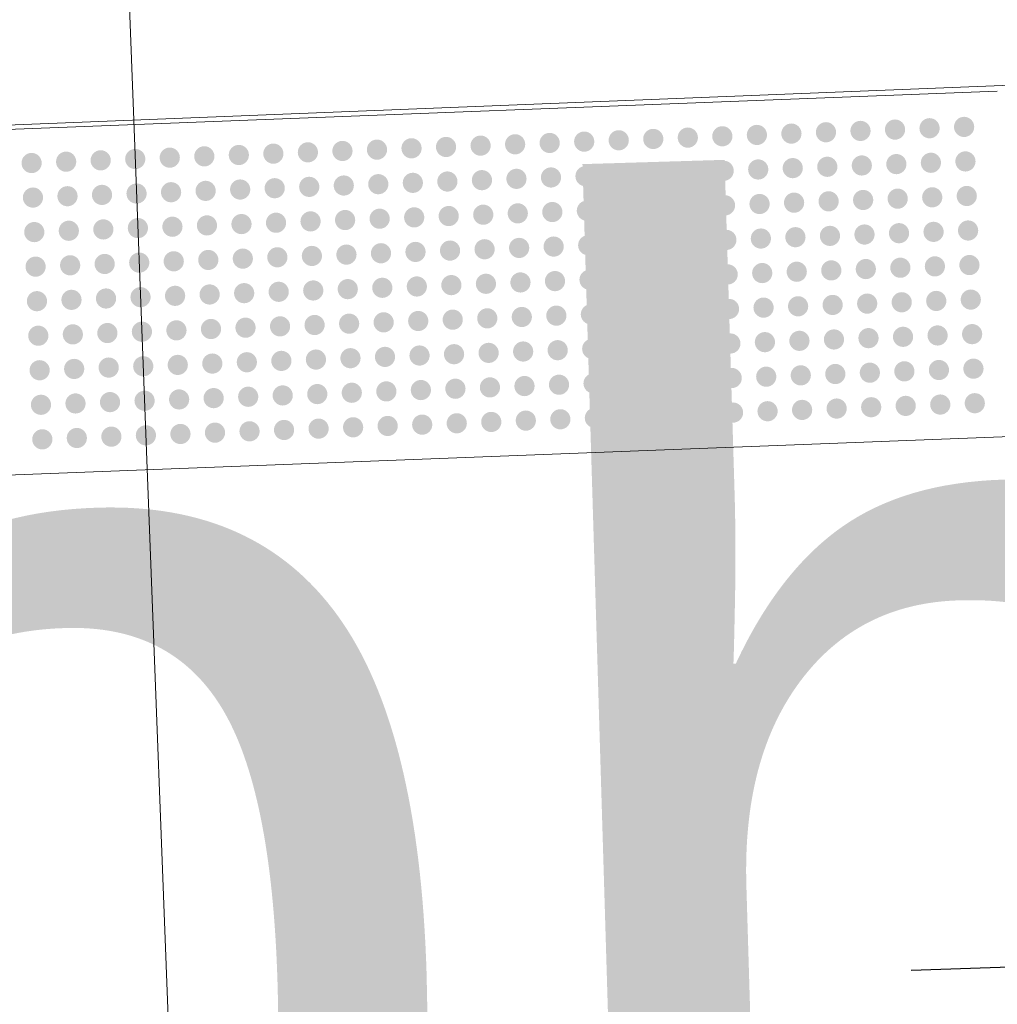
# Model space of a CAD drawing. Header units: feet. Extents: x 2433273 to 2447442, y 555003 to 575201.
# Tile 195 of 226: x 2435768.02 to 2435773.68, y 570391.86 to 570397.55. Entities that reach past the tile are written whole.
import ezdxf

# ---------------------------------------------------------------- set-up
doc = ezdxf.new("R2010")
doc.units = ezdxf.units.FT
doc.header["$LTSCALE"] = 50
doc.header["$MEASUREMENT"] = 0
for name, pattern in [('cl50', [100, 7.5, -7.5, 70, -7.5, 7.5]), ('DGN Style 3', [677.930942, 484.236387, -193.694555]), ('rowex', [4.85, 0.8, -0.375, -0.375, 0.8, -0.3, 0.8, -0.3, 0.8, -0.3])]:
    doc.linetypes.add(name, pattern=pattern)
for name, color, linetype, lineweight in [('GE_P_CL_50', 7, 'cl50', 13), ('PV_P_Bikeway', 193, 'Continuous', 13), ('PV_P_Curb_Ramp', 120, 'Continuous', 13), ('PV_X_EOP', 7, 'DGN Style 3', 0), ('RW_X_Fee_RW', 6, 'rowex', 30), ('SV_X_Text', 7, 'Continuous', 0)]:
    doc.layers.add(name, color=color, linetype=linetype, lineweight=lineweight)
doc.layers.add('GK_Visualization', color=30, linetype='Continuous', lineweight=13, plot=False)
doc.styles.add('Slanted-Normal LS 0.50', font='font31.shx', dxfattribs={"height": 0.14})

msp = doc.modelspace()

# ---------------------------------------------------------------- hatches: boundary and pattern name
at = {"layer": 'PV_P_Curb_Ramp'}
h = msp.add_hatch(color=256, dxfattribs=at)
edge = h.paths.add_edge_path()
edge.add_arc((2435773.2841, 570396.9254), 0.0585, 0, 360)
h = msp.add_hatch(color=256, dxfattribs=at)
edge = h.paths.add_edge_path()
edge.add_arc((2435773.484, 570396.9331), 0.0585, 0, 360)
h = msp.add_hatch(color=256, dxfattribs=at)
edge = h.paths.add_edge_path()
edge.add_arc((2435771.8852, 570396.8712), 0.0585, 0, 360)
h = msp.add_hatch(color=256, dxfattribs=at)
edge = h.paths.add_edge_path()
edge.add_arc((2435772.085, 570396.8789), 0.0585, 0, 360)
h = msp.add_hatch(color=256, dxfattribs=at)
edge = h.paths.add_edge_path()
edge.add_arc((2435772.2849, 570396.8867), 0.0585, 0, 360)
h = msp.add_hatch(color=256, dxfattribs=at)
edge = h.paths.add_edge_path()
edge.add_arc((2435772.4847, 570396.8944), 0.0585, 0, 360)
h = msp.add_hatch(color=256, dxfattribs=at)
edge = h.paths.add_edge_path()
edge.add_arc((2435772.6846, 570396.9022), 0.0585, 0, 360)
h = msp.add_hatch(color=256, dxfattribs=at)
edge = h.paths.add_edge_path()
edge.add_arc((2435772.8844, 570396.9099), 0.0585, 0, 360)
h = msp.add_hatch(color=256, dxfattribs=at)
edge = h.paths.add_edge_path()
edge.add_arc((2435773.0843, 570396.9176), 0.0585, 0, 360)
h = msp.add_hatch(color=256, dxfattribs=at)
edge = h.paths.add_edge_path()
edge.add_arc((2435770.4862, 570396.817), 0.0585, 0, 360)
h = msp.add_hatch(color=256, dxfattribs=at)
edge = h.paths.add_edge_path()
edge.add_arc((2435770.6861, 570396.8247), 0.0585, 0, 360)
h = msp.add_hatch(color=256, dxfattribs=at)
edge = h.paths.add_edge_path()
edge.add_arc((2435770.8859, 570396.8325), 0.0585, 0, 360)
h = msp.add_hatch(color=256, dxfattribs=at)
edge = h.paths.add_edge_path()
edge.add_arc((2435771.0858, 570396.8402), 0.0585, 0, 360)
h = msp.add_hatch(color=256, dxfattribs=at)
edge = h.paths.add_edge_path()
edge.add_arc((2435771.2856, 570396.848), 0.0585, 0, 360)
h = msp.add_hatch(color=256, dxfattribs=at)
edge = h.paths.add_edge_path()
edge.add_arc((2435771.4855, 570396.8557), 0.0585, 0, 360)
h = msp.add_hatch(color=256, dxfattribs=at)
edge = h.paths.add_edge_path()
edge.add_arc((2435771.6853, 570396.8634), 0.0585, 0, 360)
h = msp.add_hatch(color=256, dxfattribs=at)
edge = h.paths.add_edge_path()
edge.add_arc((2435768.8874, 570396.7551), 0.0585, 0, 360)
h = msp.add_hatch(color=256, dxfattribs=at)
edge = h.paths.add_edge_path()
edge.add_arc((2435769.0873, 570396.7628), 0.0585, 0, 360)
h = msp.add_hatch(color=256, dxfattribs=at)
edge = h.paths.add_edge_path()
edge.add_arc((2435769.2871, 570396.7705), 0.0585, 0, 360)
h = msp.add_hatch(color=256, dxfattribs=at)
edge = h.paths.add_edge_path()
edge.add_arc((2435769.487, 570396.7783), 0.0585, 0, 360)
h = msp.add_hatch(color=256, dxfattribs=at)
edge = h.paths.add_edge_path()
edge.add_arc((2435769.6868, 570396.786), 0.0585, 0, 360)
h = msp.add_hatch(color=256, dxfattribs=at)
edge = h.paths.add_edge_path()
edge.add_arc((2435769.8867, 570396.7938), 0.0585, 0, 360)
h = msp.add_hatch(color=256, dxfattribs=at)
edge = h.paths.add_edge_path()
edge.add_arc((2435770.0865, 570396.8015), 0.0585, 0, 360)
h = msp.add_hatch(color=256, dxfattribs=at)
edge = h.paths.add_edge_path()
edge.add_arc((2435770.2864, 570396.8093), 0.0585, 0, 360)
h = msp.add_hatch(color=256, dxfattribs=at)
edge = h.paths.add_edge_path()
edge.add_arc((2435768.088, 570396.7241), 0.0585, 0, 360)
h = msp.add_hatch(color=256, dxfattribs=at)
edge = h.paths.add_edge_path()
edge.add_arc((2435768.2879, 570396.7318), 0.0585, 0, 360)
h = msp.add_hatch(color=256, dxfattribs=at)
edge = h.paths.add_edge_path()
edge.add_arc((2435768.4877, 570396.7396), 0.0585, 0, 360)
h = msp.add_hatch(color=256, dxfattribs=at)
edge = h.paths.add_edge_path()
edge.add_arc((2435768.6876, 570396.7473), 0.0585, 0, 360)
h = msp.add_hatch(color=256, dxfattribs=at)
edge = h.paths.add_edge_path()
edge.add_arc((2435772.6923, 570396.7023), 0.0585, 0, 360)
h = msp.add_hatch(color=256, dxfattribs=at)
edge = h.paths.add_edge_path()
edge.add_arc((2435772.8921, 570396.71), 0.0585, 0, 360)
h = msp.add_hatch(color=256, dxfattribs=at)
edge = h.paths.add_edge_path()
edge.add_arc((2435773.092, 570396.7178), 0.0585, 0, 360)
h = msp.add_hatch(color=256, dxfattribs=at)
edge = h.paths.add_edge_path()
edge.add_arc((2435773.2918, 570396.7255), 0.0585, 0, 360)
h = msp.add_hatch(color=256, dxfattribs=at)
edge = h.paths.add_edge_path()
edge.add_arc((2435773.4917, 570396.7333), 0.0585, 0, 360)
h = msp.add_hatch(color=256, dxfattribs=at)
edge = h.paths.add_edge_path()
edge.add_arc((2435771.0935, 570396.6404), 0.0585, 0, 360)
h = msp.add_hatch(color=256, dxfattribs=at)
edge = h.paths.add_edge_path()
edge.add_arc((2435771.2933, 570396.6481), 0.0585, 0, 360)
h = msp.add_hatch(color=256, dxfattribs=at)
edge = h.paths.add_edge_path()
edge.add_arc((2435771.4932, 570396.6559), 0.0585, 0, 360)
h = msp.add_hatch(color=256, dxfattribs=at)
edge = h.paths.add_edge_path()
edge.add_arc((2435771.693, 570396.6636), 0.0585, 0, 360)
h = msp.add_hatch(color=256, dxfattribs=at)
edge = h.paths.add_edge_path()
edge.add_arc((2435771.8929, 570396.6713), 0.0585, 0, 360)
h = msp.add_hatch(color=256, dxfattribs=at)
edge = h.paths.add_edge_path()
edge.add_arc((2435772.0927, 570396.6791), 0.0585, 0, 360)
h = msp.add_hatch(color=256, dxfattribs=at)
edge = h.paths.add_edge_path()
edge.add_arc((2435772.2926, 570396.6868), 0.0585, 0, 360)
h = msp.add_hatch(color=256, dxfattribs=at)
edge = h.paths.add_edge_path()
edge.add_arc((2435772.4924, 570396.6946), 0.0585, 0, 360)
h = msp.add_hatch(color=256, dxfattribs=at)
edge = h.paths.add_edge_path()
edge.add_arc((2435769.6945, 570396.5862), 0.0585, 0, 360)
h = msp.add_hatch(color=256, dxfattribs=at)
edge = h.paths.add_edge_path()
edge.add_arc((2435769.8944, 570396.5939), 0.0585, 0, 360)
h = msp.add_hatch(color=256, dxfattribs=at)
edge = h.paths.add_edge_path()
edge.add_arc((2435770.0942, 570396.6017), 0.0585, 0, 360)
h = msp.add_hatch(color=256, dxfattribs=at)
edge = h.paths.add_edge_path()
edge.add_arc((2435770.2941, 570396.6094), 0.0585, 0, 360)
h = msp.add_hatch(color=256, dxfattribs=at)
edge = h.paths.add_edge_path()
edge.add_arc((2435770.4939, 570396.6171), 0.0585, 0, 360)
h = msp.add_hatch(color=256, dxfattribs=at)
edge = h.paths.add_edge_path()
edge.add_arc((2435770.6938, 570396.6249), 0.0585, 0, 360)
h = msp.add_hatch(color=256, dxfattribs=at)
edge = h.paths.add_edge_path()
edge.add_arc((2435770.8936, 570396.6326), 0.0585, 0, 360)
h = msp.add_hatch(color=256, dxfattribs=at)
edge = h.paths.add_edge_path()
edge.add_arc((2435768.2956, 570396.532), 0.0585, 0, 360)
h = msp.add_hatch(color=256, dxfattribs=at)
edge = h.paths.add_edge_path()
edge.add_arc((2435768.4954, 570396.5397), 0.0585, 0, 360)
h = msp.add_hatch(color=256, dxfattribs=at)
edge = h.paths.add_edge_path()
edge.add_arc((2435768.6953, 570396.5475), 0.0585, 0, 360)
h = msp.add_hatch(color=256, dxfattribs=at)
edge = h.paths.add_edge_path()
edge.add_arc((2435768.8951, 570396.5552), 0.0585, 0, 360)
h = msp.add_hatch(color=256, dxfattribs=at)
edge = h.paths.add_edge_path()
edge.add_arc((2435769.095, 570396.563), 0.0585, 0, 360)
h = msp.add_hatch(color=256, dxfattribs=at)
edge = h.paths.add_edge_path()
edge.add_arc((2435769.2948, 570396.5707), 0.0585, 0, 360)
h = msp.add_hatch(color=256, dxfattribs=at)
edge = h.paths.add_edge_path()
edge.add_arc((2435769.4947, 570396.5784), 0.0585, 0, 360)
h = msp.add_hatch(color=256, dxfattribs=at)
edge = h.paths.add_edge_path()
edge.add_arc((2435773.4994, 570396.5334), 0.0585, 0, 360)
h = msp.add_hatch(color=256, dxfattribs=at)
edge = h.paths.add_edge_path()
edge.add_arc((2435768.0957, 570396.5242), 0.0585, 0, 360)
h = msp.add_hatch(color=256, dxfattribs=at)
edge = h.paths.add_edge_path()
edge.add_arc((2435771.9006, 570396.4715), 0.0585, 0, 360)
h = msp.add_hatch(color=256, dxfattribs=at)
edge = h.paths.add_edge_path()
edge.add_arc((2435772.1004, 570396.4792), 0.0585, 0, 360)
h = msp.add_hatch(color=256, dxfattribs=at)
edge = h.paths.add_edge_path()
edge.add_arc((2435772.3003, 570396.487), 0.0585, 0, 360)
h = msp.add_hatch(color=256, dxfattribs=at)
edge = h.paths.add_edge_path()
edge.add_arc((2435772.5001, 570396.4947), 0.0585, 0, 360)
h = msp.add_hatch(color=256, dxfattribs=at)
edge = h.paths.add_edge_path()
edge.add_arc((2435772.7, 570396.5025), 0.0585, 0, 360)
h = msp.add_hatch(color=256, dxfattribs=at)
edge = h.paths.add_edge_path()
edge.add_arc((2435772.8998, 570396.5102), 0.0585, 0, 360)
h = msp.add_hatch(color=256, dxfattribs=at)
edge = h.paths.add_edge_path()
edge.add_arc((2435773.0997, 570396.5179), 0.0585, 0, 360)
h = msp.add_hatch(color=256, dxfattribs=at)
edge = h.paths.add_edge_path()
edge.add_arc((2435773.2995, 570396.5257), 0.0585, 0, 360)
h = msp.add_hatch(color=256, dxfattribs=at)
edge = h.paths.add_edge_path()
edge.add_arc((2435770.5016, 570396.4173), 0.0585, 0, 360)
h = msp.add_hatch(color=256, dxfattribs=at)
edge = h.paths.add_edge_path()
edge.add_arc((2435770.7015, 570396.425), 0.0585, 0, 360)
h = msp.add_hatch(color=256, dxfattribs=at)
edge = h.paths.add_edge_path()
edge.add_arc((2435770.9013, 570396.4328), 0.0585, 0, 360)
h = msp.add_hatch(color=256, dxfattribs=at)
edge = h.paths.add_edge_path()
edge.add_arc((2435771.1012, 570396.4405), 0.0585, 0, 360)
h = msp.add_hatch(color=256, dxfattribs=at)
edge = h.paths.add_edge_path()
edge.add_arc((2435771.301, 570396.4483), 0.0585, 0, 360)
h = msp.add_hatch(color=256, dxfattribs=at)
edge = h.paths.add_edge_path()
edge.add_arc((2435771.5009, 570396.456), 0.0585, 0, 360)
h = msp.add_hatch(color=256, dxfattribs=at)
edge = h.paths.add_edge_path()
edge.add_arc((2435771.7007, 570396.4637), 0.0585, 0, 360)
h = msp.add_hatch(color=256, dxfattribs=at)
edge = h.paths.add_edge_path()
edge.add_arc((2435768.9028, 570396.3554), 0.0585, 0, 360)
h = msp.add_hatch(color=256, dxfattribs=at)
edge = h.paths.add_edge_path()
edge.add_arc((2435769.1027, 570396.3631), 0.0585, 0, 360)
h = msp.add_hatch(color=256, dxfattribs=at)
edge = h.paths.add_edge_path()
edge.add_arc((2435769.3025, 570396.3708), 0.0585, 0, 360)
h = msp.add_hatch(color=256, dxfattribs=at)
edge = h.paths.add_edge_path()
edge.add_arc((2435769.5024, 570396.3786), 0.0585, 0, 360)
h = msp.add_hatch(color=256, dxfattribs=at)
edge = h.paths.add_edge_path()
edge.add_arc((2435769.7022, 570396.3863), 0.0585, 0, 360)
h = msp.add_hatch(color=256, dxfattribs=at)
edge = h.paths.add_edge_path()
edge.add_arc((2435769.9021, 570396.3941), 0.0585, 0, 360)
h = msp.add_hatch(color=256, dxfattribs=at)
edge = h.paths.add_edge_path()
edge.add_arc((2435770.1019, 570396.4018), 0.0585, 0, 360)
h = msp.add_hatch(color=256, dxfattribs=at)
edge = h.paths.add_edge_path()
edge.add_arc((2435770.3018, 570396.4096), 0.0585, 0, 360)
h = msp.add_hatch(color=256, dxfattribs=at)
edge = h.paths.add_edge_path()
edge.add_arc((2435768.1034, 570396.3244), 0.0585, 0, 360)
h = msp.add_hatch(color=256, dxfattribs=at)
edge = h.paths.add_edge_path()
edge.add_arc((2435768.3033, 570396.3321), 0.0585, 0, 360)
h = msp.add_hatch(color=256, dxfattribs=at)
edge = h.paths.add_edge_path()
edge.add_arc((2435768.5031, 570396.3399), 0.0585, 0, 360)
h = msp.add_hatch(color=256, dxfattribs=at)
edge = h.paths.add_edge_path()
edge.add_arc((2435768.703, 570396.3476), 0.0585, 0, 360)
h = msp.add_hatch(color=256, dxfattribs=at)
edge = h.paths.add_edge_path()
edge.add_arc((2435772.7077, 570396.3026), 0.0585, 0, 360)
h = msp.add_hatch(color=256, dxfattribs=at)
edge = h.paths.add_edge_path()
edge.add_arc((2435772.9076, 570396.3103), 0.0585, 0, 360)
h = msp.add_hatch(color=256, dxfattribs=at)
edge = h.paths.add_edge_path()
edge.add_arc((2435773.1074, 570396.3181), 0.0585, 0, 360)
h = msp.add_hatch(color=256, dxfattribs=at)
edge = h.paths.add_edge_path()
edge.add_arc((2435773.3073, 570396.3258), 0.0585, 0, 360)
h = msp.add_hatch(color=256, dxfattribs=at)
edge = h.paths.add_edge_path()
edge.add_arc((2435773.5071, 570396.3336), 0.0585, 0, 360)
h = msp.add_hatch(color=256, dxfattribs=at)
edge = h.paths.add_edge_path()
edge.add_arc((2435771.3088, 570396.2484), 0.0585, 0, 360)
h = msp.add_hatch(color=256, dxfattribs=at)
edge = h.paths.add_edge_path()
edge.add_arc((2435771.5086, 570396.2562), 0.0585, 0, 360)
h = msp.add_hatch(color=256, dxfattribs=at)
edge = h.paths.add_edge_path()
edge.add_arc((2435771.7085, 570396.2639), 0.0585, 0, 360)
h = msp.add_hatch(color=256, dxfattribs=at)
edge = h.paths.add_edge_path()
edge.add_arc((2435771.9083, 570396.2716), 0.0585, 0, 360)
h = msp.add_hatch(color=256, dxfattribs=at)
edge = h.paths.add_edge_path()
edge.add_arc((2435772.1082, 570396.2794), 0.0585, 0, 360)
h = msp.add_hatch(color=256, dxfattribs=at)
edge = h.paths.add_edge_path()
edge.add_arc((2435772.308, 570396.2871), 0.0585, 0, 360)
h = msp.add_hatch(color=256, dxfattribs=at)
edge = h.paths.add_edge_path()
edge.add_arc((2435772.5079, 570396.2949), 0.0585, 0, 360)
h = msp.add_hatch(color=256, dxfattribs=at)
edge = h.paths.add_edge_path()
edge.add_arc((2435769.7099, 570396.1865), 0.0585, 0, 360)
h = msp.add_hatch(color=256, dxfattribs=at)
edge = h.paths.add_edge_path()
edge.add_arc((2435769.9098, 570396.1942), 0.0585, 0, 360)
h = msp.add_hatch(color=256, dxfattribs=at)
edge = h.paths.add_edge_path()
edge.add_arc((2435770.1097, 570396.202), 0.0585, 0, 360)
h = msp.add_hatch(color=256, dxfattribs=at)
edge = h.paths.add_edge_path()
edge.add_arc((2435770.3095, 570396.2097), 0.0585, 0, 360)
h = msp.add_hatch(color=256, dxfattribs=at)
edge = h.paths.add_edge_path()
edge.add_arc((2435770.5094, 570396.2174), 0.0585, 0, 360)
h = msp.add_hatch(color=256, dxfattribs=at)
edge = h.paths.add_edge_path()
edge.add_arc((2435770.7092, 570396.2252), 0.0585, 0, 360)
h = msp.add_hatch(color=256, dxfattribs=at)
edge = h.paths.add_edge_path()
edge.add_arc((2435770.9091, 570396.2329), 0.0585, 0, 360)
h = msp.add_hatch(color=256, dxfattribs=at)
edge = h.paths.add_edge_path()
edge.add_arc((2435771.1089, 570396.2407), 0.0585, 0, 360)
h = msp.add_hatch(color=256, dxfattribs=at)
edge = h.paths.add_edge_path()
edge.add_arc((2435768.311, 570396.1323), 0.0585, 0, 360)
h = msp.add_hatch(color=256, dxfattribs=at)
edge = h.paths.add_edge_path()
edge.add_arc((2435768.5108, 570396.14), 0.0585, 0, 360)
h = msp.add_hatch(color=256, dxfattribs=at)
edge = h.paths.add_edge_path()
edge.add_arc((2435768.7107, 570396.1478), 0.0585, 0, 360)
h = msp.add_hatch(color=256, dxfattribs=at)
edge = h.paths.add_edge_path()
edge.add_arc((2435768.9105, 570396.1555), 0.0585, 0, 360)
h = msp.add_hatch(color=256, dxfattribs=at)
edge = h.paths.add_edge_path()
edge.add_arc((2435769.1104, 570396.1632), 0.0585, 0, 360)
h = msp.add_hatch(color=256, dxfattribs=at)
edge = h.paths.add_edge_path()
edge.add_arc((2435769.3102, 570396.171), 0.0585, 0, 360)
h = msp.add_hatch(color=256, dxfattribs=at)
edge = h.paths.add_edge_path()
edge.add_arc((2435769.5101, 570396.1787), 0.0585, 0, 360)
h = msp.add_hatch(color=256, dxfattribs=at)
edge = h.paths.add_edge_path()
edge.add_arc((2435773.5148, 570396.1337), 0.0585, 0, 360)
h = msp.add_hatch(color=256, dxfattribs=at)
edge = h.paths.add_edge_path()
edge.add_arc((2435768.1111, 570396.1245), 0.0585, 0, 360)
h = msp.add_hatch(color=256, dxfattribs=at)
edge = h.paths.add_edge_path()
edge.add_arc((2435771.916, 570396.0718), 0.0585, 0, 360)
h = msp.add_hatch(color=256, dxfattribs=at)
edge = h.paths.add_edge_path()
edge.add_arc((2435772.1159, 570396.0795), 0.0585, 0, 360)
h = msp.add_hatch(color=256, dxfattribs=at)
edge = h.paths.add_edge_path()
edge.add_arc((2435772.3157, 570396.0873), 0.0585, 0, 360)
h = msp.add_hatch(color=256, dxfattribs=at)
edge = h.paths.add_edge_path()
edge.add_arc((2435772.5156, 570396.095), 0.0585, 0, 360)
h = msp.add_hatch(color=256, dxfattribs=at)
edge = h.paths.add_edge_path()
edge.add_arc((2435772.7154, 570396.1028), 0.0585, 0, 360)
h = msp.add_hatch(color=256, dxfattribs=at)
edge = h.paths.add_edge_path()
edge.add_arc((2435772.9153, 570396.1105), 0.0585, 0, 360)
h = msp.add_hatch(color=256, dxfattribs=at)
edge = h.paths.add_edge_path()
edge.add_arc((2435773.1151, 570396.1182), 0.0585, 0, 360)
h = msp.add_hatch(color=256, dxfattribs=at)
edge = h.paths.add_edge_path()
edge.add_arc((2435773.315, 570396.126), 0.0585, 0, 360)
h = msp.add_hatch(color=256, dxfattribs=at)
edge = h.paths.add_edge_path()
edge.add_arc((2435770.5171, 570396.0176), 0.0585, 0, 360)
h = msp.add_hatch(color=256, dxfattribs=at)
edge = h.paths.add_edge_path()
edge.add_arc((2435770.7169, 570396.0253), 0.0585, 0, 360)
h = msp.add_hatch(color=256, dxfattribs=at)
edge = h.paths.add_edge_path()
edge.add_arc((2435770.9168, 570396.0331), 0.0585, 0, 360)
h = msp.add_hatch(color=256, dxfattribs=at)
edge = h.paths.add_edge_path()
edge.add_arc((2435771.1166, 570396.0408), 0.0585, 0, 360)
h = msp.add_hatch(color=256, dxfattribs=at)
edge = h.paths.add_edge_path()
edge.add_arc((2435771.3165, 570396.0486), 0.0585, 0, 360)
h = msp.add_hatch(color=256, dxfattribs=at)
edge = h.paths.add_edge_path()
edge.add_arc((2435771.5163, 570396.0563), 0.0585, 0, 360)
h = msp.add_hatch(color=256, dxfattribs=at)
edge = h.paths.add_edge_path()
edge.add_arc((2435771.7162, 570396.064), 0.0585, 0, 360)
h = msp.add_hatch(color=256, dxfattribs=at)
edge = h.paths.add_edge_path()
edge.add_arc((2435769.1181, 570395.9634), 0.0585, 0, 360)
h = msp.add_hatch(color=256, dxfattribs=at)
edge = h.paths.add_edge_path()
edge.add_arc((2435769.318, 570395.9711), 0.0585, 0, 360)
h = msp.add_hatch(color=256, dxfattribs=at)
edge = h.paths.add_edge_path()
edge.add_arc((2435769.5178, 570395.9789), 0.0585, 0, 360)
h = msp.add_hatch(color=256, dxfattribs=at)
edge = h.paths.add_edge_path()
edge.add_arc((2435769.7177, 570395.9866), 0.0585, 0, 360)
h = msp.add_hatch(color=256, dxfattribs=at)
edge = h.paths.add_edge_path()
edge.add_arc((2435769.9175, 570395.9944), 0.0585, 0, 360)
h = msp.add_hatch(color=256, dxfattribs=at)
edge = h.paths.add_edge_path()
edge.add_arc((2435770.1174, 570396.0021), 0.0585, 0, 360)
h = msp.add_hatch(color=256, dxfattribs=at)
edge = h.paths.add_edge_path()
edge.add_arc((2435770.3172, 570396.0098), 0.0585, 0, 360)
h = msp.add_hatch(color=256, dxfattribs=at)
edge = h.paths.add_edge_path()
edge.add_arc((2435768.1189, 570395.9247), 0.0585, 0, 360)
h = msp.add_hatch(color=256, dxfattribs=at)
edge = h.paths.add_edge_path()
edge.add_arc((2435768.3187, 570395.9324), 0.0585, 0, 360)
h = msp.add_hatch(color=256, dxfattribs=at)
edge = h.paths.add_edge_path()
edge.add_arc((2435768.5186, 570395.9402), 0.0585, 0, 360)
h = msp.add_hatch(color=256, dxfattribs=at)
edge = h.paths.add_edge_path()
edge.add_arc((2435768.7184, 570395.9479), 0.0585, 0, 360)
h = msp.add_hatch(color=256, dxfattribs=at)
edge = h.paths.add_edge_path()
edge.add_arc((2435768.9183, 570395.9557), 0.0585, 0, 360)
h = msp.add_hatch(color=256, dxfattribs=at)
edge = h.paths.add_edge_path()
edge.add_arc((2435772.7233, 570395.9029), 0.0585, 0, 360)
h = msp.add_hatch(color=256, dxfattribs=at)
edge = h.paths.add_edge_path()
edge.add_arc((2435772.9231, 570395.9107), 0.0585, 0, 360)
h = msp.add_hatch(color=256, dxfattribs=at)
edge = h.paths.add_edge_path()
edge.add_arc((2435773.123, 570395.9184), 0.0585, 0, 360)
h = msp.add_hatch(color=256, dxfattribs=at)
edge = h.paths.add_edge_path()
edge.add_arc((2435773.3228, 570395.9261), 0.0585, 0, 360)
h = msp.add_hatch(color=256, dxfattribs=at)
edge = h.paths.add_edge_path()
edge.add_arc((2435773.5227, 570395.9339), 0.0585, 0, 360)
h = msp.add_hatch(color=256, dxfattribs=at)
edge = h.paths.add_edge_path()
edge.add_arc((2435771.3243, 570395.8487), 0.0585, 0, 360)
h = msp.add_hatch(color=256, dxfattribs=at)
edge = h.paths.add_edge_path()
edge.add_arc((2435771.5242, 570395.8565), 0.0585, 0, 360)
h = msp.add_hatch(color=256, dxfattribs=at)
edge = h.paths.add_edge_path()
edge.add_arc((2435771.724, 570395.8642), 0.0585, 0, 360)
h = msp.add_hatch(color=256, dxfattribs=at)
edge = h.paths.add_edge_path()
edge.add_arc((2435771.9239, 570395.8719), 0.0585, 0, 360)
h = msp.add_hatch(color=256, dxfattribs=at)
edge = h.paths.add_edge_path()
edge.add_arc((2435772.1237, 570395.8797), 0.0585, 0, 360)
h = msp.add_hatch(color=256, dxfattribs=at)
edge = h.paths.add_edge_path()
edge.add_arc((2435772.3236, 570395.8874), 0.0585, 0, 360)
h = msp.add_hatch(color=256, dxfattribs=at)
edge = h.paths.add_edge_path()
edge.add_arc((2435772.5234, 570395.8952), 0.0585, 0, 360)
h = msp.add_hatch(color=256, dxfattribs=at)
edge = h.paths.add_edge_path()
edge.add_arc((2435769.7255, 570395.7868), 0.0585, 0, 360)
h = msp.add_hatch(color=256, dxfattribs=at)
edge = h.paths.add_edge_path()
edge.add_arc((2435769.9254, 570395.7945), 0.0585, 0, 360)
h = msp.add_hatch(color=256, dxfattribs=at)
edge = h.paths.add_edge_path()
edge.add_arc((2435770.1252, 570395.8023), 0.0585, 0, 360)
h = msp.add_hatch(color=256, dxfattribs=at)
edge = h.paths.add_edge_path()
edge.add_arc((2435770.3251, 570395.81), 0.0585, 0, 360)
h = msp.add_hatch(color=256, dxfattribs=at)
edge = h.paths.add_edge_path()
edge.add_arc((2435770.5249, 570395.8177), 0.0585, 0, 360)
h = msp.add_hatch(color=256, dxfattribs=at)
edge = h.paths.add_edge_path()
edge.add_arc((2435770.7248, 570395.8255), 0.0585, 0, 360)
h = msp.add_hatch(color=256, dxfattribs=at)
edge = h.paths.add_edge_path()
edge.add_arc((2435770.9246, 570395.8332), 0.0585, 0, 360)
h = msp.add_hatch(color=256, dxfattribs=at)
edge = h.paths.add_edge_path()
edge.add_arc((2435771.1245, 570395.841), 0.0585, 0, 360)
h = msp.add_hatch(color=256, dxfattribs=at)
edge = h.paths.add_edge_path()
edge.add_arc((2435768.3266, 570395.7326), 0.0585, 0, 360)
h = msp.add_hatch(color=256, dxfattribs=at)
edge = h.paths.add_edge_path()
edge.add_arc((2435768.5264, 570395.7403), 0.0585, 0, 360)
h = msp.add_hatch(color=256, dxfattribs=at)
edge = h.paths.add_edge_path()
edge.add_arc((2435768.7263, 570395.7481), 0.0585, 0, 360)
h = msp.add_hatch(color=256, dxfattribs=at)
edge = h.paths.add_edge_path()
edge.add_arc((2435768.9261, 570395.7558), 0.0585, 0, 360)
h = msp.add_hatch(color=256, dxfattribs=at)
edge = h.paths.add_edge_path()
edge.add_arc((2435769.126, 570395.7636), 0.0585, 0, 360)
h = msp.add_hatch(color=256, dxfattribs=at)
edge = h.paths.add_edge_path()
edge.add_arc((2435769.3258, 570395.7713), 0.0585, 0, 360)
h = msp.add_hatch(color=256, dxfattribs=at)
edge = h.paths.add_edge_path()
edge.add_arc((2435769.5257, 570395.779), 0.0585, 0, 360)
h = msp.add_hatch(color=256, dxfattribs=at)
edge = h.paths.add_edge_path()
edge.add_arc((2435773.5304, 570395.734), 0.0585, 0, 360)
h = msp.add_hatch(color=256, dxfattribs=at)
edge = h.paths.add_edge_path()
edge.add_arc((2435768.1267, 570395.7248), 0.0585, 0, 360)
h = msp.add_hatch(color=256, dxfattribs=at)
edge = h.paths.add_edge_path()
edge.add_arc((2435771.9316, 570395.6721), 0.0585, 0, 360)
h = msp.add_hatch(color=256, dxfattribs=at)
edge = h.paths.add_edge_path()
edge.add_arc((2435772.1314, 570395.6798), 0.0585, 0, 360)
h = msp.add_hatch(color=256, dxfattribs=at)
edge = h.paths.add_edge_path()
edge.add_arc((2435772.3313, 570395.6876), 0.0585, 0, 360)
h = msp.add_hatch(color=256, dxfattribs=at)
edge = h.paths.add_edge_path()
edge.add_arc((2435772.5311, 570395.6953), 0.0585, 0, 360)
h = msp.add_hatch(color=256, dxfattribs=at)
edge = h.paths.add_edge_path()
edge.add_arc((2435772.731, 570395.7031), 0.0585, 0, 360)
h = msp.add_hatch(color=256, dxfattribs=at)
edge = h.paths.add_edge_path()
edge.add_arc((2435772.9308, 570395.7108), 0.0585, 0, 360)
h = msp.add_hatch(color=256, dxfattribs=at)
edge = h.paths.add_edge_path()
edge.add_arc((2435773.1307, 570395.7185), 0.0585, 0, 360)
h = msp.add_hatch(color=256, dxfattribs=at)
edge = h.paths.add_edge_path()
edge.add_arc((2435773.3305, 570395.7263), 0.0585, 0, 360)
h = msp.add_hatch(color=256, dxfattribs=at)
edge = h.paths.add_edge_path()
edge.add_arc((2435770.5326, 570395.6179), 0.0585, 0, 360)
h = msp.add_hatch(color=256, dxfattribs=at)
edge = h.paths.add_edge_path()
edge.add_arc((2435770.7325, 570395.6256), 0.0585, 0, 360)
h = msp.add_hatch(color=256, dxfattribs=at)
edge = h.paths.add_edge_path()
edge.add_arc((2435770.9323, 570395.6334), 0.0585, 0, 360)
h = msp.add_hatch(color=256, dxfattribs=at)
edge = h.paths.add_edge_path()
edge.add_arc((2435771.1322, 570395.6411), 0.0585, 0, 360)
h = msp.add_hatch(color=256, dxfattribs=at)
edge = h.paths.add_edge_path()
edge.add_arc((2435771.332, 570395.6489), 0.0585, 0, 360)
h = msp.add_hatch(color=256, dxfattribs=at)
edge = h.paths.add_edge_path()
edge.add_arc((2435771.5319, 570395.6566), 0.0585, 0, 360)
h = msp.add_hatch(color=256, dxfattribs=at)
edge = h.paths.add_edge_path()
edge.add_arc((2435771.7317, 570395.6643), 0.0585, 0, 360)
h = msp.add_hatch(color=256, dxfattribs=at)
edge = h.paths.add_edge_path()
edge.add_arc((2435769.1337, 570395.5637), 0.0585, 0, 360)
h = msp.add_hatch(color=256, dxfattribs=at)
edge = h.paths.add_edge_path()
edge.add_arc((2435769.3335, 570395.5714), 0.0585, 0, 360)
h = msp.add_hatch(color=256, dxfattribs=at)
edge = h.paths.add_edge_path()
edge.add_arc((2435769.5334, 570395.5792), 0.0585, 0, 360)
h = msp.add_hatch(color=256, dxfattribs=at)
edge = h.paths.add_edge_path()
edge.add_arc((2435769.7332, 570395.5869), 0.0585, 0, 360)
h = msp.add_hatch(color=256, dxfattribs=at)
edge = h.paths.add_edge_path()
edge.add_arc((2435769.9331, 570395.5947), 0.0585, 0, 360)
h = msp.add_hatch(color=256, dxfattribs=at)
edge = h.paths.add_edge_path()
edge.add_arc((2435770.1329, 570395.6024), 0.0585, 0, 360)
h = msp.add_hatch(color=256, dxfattribs=at)
edge = h.paths.add_edge_path()
edge.add_arc((2435770.3328, 570395.6102), 0.0585, 0, 360)
h = msp.add_hatch(color=256, dxfattribs=at)
edge = h.paths.add_edge_path()
edge.add_arc((2435768.1344, 570395.525), 0.0585, 0, 360)
h = msp.add_hatch(color=256, dxfattribs=at)
edge = h.paths.add_edge_path()
edge.add_arc((2435768.3343, 570395.5327), 0.0585, 0, 360)
h = msp.add_hatch(color=256, dxfattribs=at)
edge = h.paths.add_edge_path()
edge.add_arc((2435768.5341, 570395.5405), 0.0585, 0, 360)
h = msp.add_hatch(color=256, dxfattribs=at)
edge = h.paths.add_edge_path()
edge.add_arc((2435768.734, 570395.5482), 0.0585, 0, 360)
h = msp.add_hatch(color=256, dxfattribs=at)
edge = h.paths.add_edge_path()
edge.add_arc((2435768.9338, 570395.556), 0.0585, 0, 360)
h = msp.add_hatch(color=256, dxfattribs=at)
edge = h.paths.add_edge_path()
edge.add_arc((2435772.7387, 570395.5032), 0.0585, 0, 360)
h = msp.add_hatch(color=256, dxfattribs=at)
edge = h.paths.add_edge_path()
edge.add_arc((2435772.9386, 570395.5109), 0.0585, 0, 360)
h = msp.add_hatch(color=256, dxfattribs=at)
edge = h.paths.add_edge_path()
edge.add_arc((2435773.1384, 570395.5187), 0.0585, 0, 360)
h = msp.add_hatch(color=256, dxfattribs=at)
edge = h.paths.add_edge_path()
edge.add_arc((2435773.3383, 570395.5264), 0.0585, 0, 360)
h = msp.add_hatch(color=256, dxfattribs=at)
edge = h.paths.add_edge_path()
edge.add_arc((2435773.5381, 570395.5342), 0.0585, 0, 360)
h = msp.add_hatch(color=256, dxfattribs=at)
edge = h.paths.add_edge_path()
edge.add_arc((2435771.3398, 570395.449), 0.0585, 0, 360)
h = msp.add_hatch(color=256, dxfattribs=at)
edge = h.paths.add_edge_path()
edge.add_arc((2435771.5396, 570395.4568), 0.0585, 0, 360)
h = msp.add_hatch(color=256, dxfattribs=at)
edge = h.paths.add_edge_path()
edge.add_arc((2435771.7395, 570395.4645), 0.0585, 0, 360)
h = msp.add_hatch(color=256, dxfattribs=at)
edge = h.paths.add_edge_path()
edge.add_arc((2435771.9393, 570395.4722), 0.0585, 0, 360)
h = msp.add_hatch(color=256, dxfattribs=at)
edge = h.paths.add_edge_path()
edge.add_arc((2435772.1392, 570395.48), 0.0585, 0, 360)
h = msp.add_hatch(color=256, dxfattribs=at)
edge = h.paths.add_edge_path()
edge.add_arc((2435772.339, 570395.4877), 0.0585, 0, 360)
h = msp.add_hatch(color=256, dxfattribs=at)
edge = h.paths.add_edge_path()
edge.add_arc((2435772.5389, 570395.4955), 0.0585, 0, 360)
h = msp.add_hatch(color=256, dxfattribs=at)
edge = h.paths.add_edge_path()
edge.add_arc((2435769.741, 570395.3871), 0.0585, 0, 360)
h = msp.add_hatch(color=256, dxfattribs=at)
edge = h.paths.add_edge_path()
edge.add_arc((2435769.9408, 570395.3948), 0.0585, 0, 360)
h = msp.add_hatch(color=256, dxfattribs=at)
edge = h.paths.add_edge_path()
edge.add_arc((2435770.1407, 570395.4026), 0.0585, 0, 360)
h = msp.add_hatch(color=256, dxfattribs=at)
edge = h.paths.add_edge_path()
edge.add_arc((2435770.3405, 570395.4103), 0.0585, 0, 360)
h = msp.add_hatch(color=256, dxfattribs=at)
edge = h.paths.add_edge_path()
edge.add_arc((2435770.5404, 570395.418), 0.0585, 0, 360)
h = msp.add_hatch(color=256, dxfattribs=at)
edge = h.paths.add_edge_path()
edge.add_arc((2435770.7402, 570395.4258), 0.0585, 0, 360)
h = msp.add_hatch(color=256, dxfattribs=at)
edge = h.paths.add_edge_path()
edge.add_arc((2435770.9401, 570395.4335), 0.0585, 0, 360)
h = msp.add_hatch(color=256, dxfattribs=at)
edge = h.paths.add_edge_path()
edge.add_arc((2435771.1399, 570395.4413), 0.0585, 0, 360)
h = msp.add_hatch(color=256, dxfattribs=at)
edge = h.paths.add_edge_path()
edge.add_arc((2435768.342, 570395.3329), 0.0585, 0, 360)
h = msp.add_hatch(color=256, dxfattribs=at)
edge = h.paths.add_edge_path()
edge.add_arc((2435768.5419, 570395.3406), 0.0585, 0, 360)
h = msp.add_hatch(color=256, dxfattribs=at)
edge = h.paths.add_edge_path()
edge.add_arc((2435768.7417, 570395.3484), 0.0585, 0, 360)
h = msp.add_hatch(color=256, dxfattribs=at)
edge = h.paths.add_edge_path()
edge.add_arc((2435768.9416, 570395.3561), 0.0585, 0, 360)
h = msp.add_hatch(color=256, dxfattribs=at)
edge = h.paths.add_edge_path()
edge.add_arc((2435769.1414, 570395.3638), 0.0585, 0, 360)
h = msp.add_hatch(color=256, dxfattribs=at)
edge = h.paths.add_edge_path()
edge.add_arc((2435769.3413, 570395.3716), 0.0585, 0, 360)
h = msp.add_hatch(color=256, dxfattribs=at)
edge = h.paths.add_edge_path()
edge.add_arc((2435769.5411, 570395.3793), 0.0585, 0, 360)
h = msp.add_hatch(color=256, dxfattribs=at)
edge = h.paths.add_edge_path()
edge.add_arc((2435773.5458, 570395.3343), 0.0585, 0, 360)
h = msp.add_hatch(color=256, dxfattribs=at)
edge = h.paths.add_edge_path()
edge.add_arc((2435768.1422, 570395.3251), 0.0585, 0, 360)
h = msp.add_hatch(color=256, dxfattribs=at)
edge = h.paths.add_edge_path()
edge.add_arc((2435772.1469, 570395.2801), 0.0585, 0, 360)
h = msp.add_hatch(color=256, dxfattribs=at)
edge = h.paths.add_edge_path()
edge.add_arc((2435772.3467, 570395.2879), 0.0585, 0, 360)
h = msp.add_hatch(color=256, dxfattribs=at)
edge = h.paths.add_edge_path()
edge.add_arc((2435772.5466, 570395.2956), 0.0585, 0, 360)
h = msp.add_hatch(color=256, dxfattribs=at)
edge = h.paths.add_edge_path()
edge.add_arc((2435772.7464, 570395.3034), 0.0585, 0, 360)
h = msp.add_hatch(color=256, dxfattribs=at)
edge = h.paths.add_edge_path()
edge.add_arc((2435772.9463, 570395.3111), 0.0585, 0, 360)
h = msp.add_hatch(color=256, dxfattribs=at)
edge = h.paths.add_edge_path()
edge.add_arc((2435773.1461, 570395.3188), 0.0585, 0, 360)
h = msp.add_hatch(color=256, dxfattribs=at)
edge = h.paths.add_edge_path()
edge.add_arc((2435773.346, 570395.3266), 0.0585, 0, 360)
h = msp.add_hatch(color=256, dxfattribs=at)
edge = h.paths.add_edge_path()
edge.add_arc((2435770.5481, 570395.2182), 0.0585, 0, 360)
h = msp.add_hatch(color=256, dxfattribs=at)
edge = h.paths.add_edge_path()
edge.add_arc((2435770.7479, 570395.2259), 0.0585, 0, 360)
h = msp.add_hatch(color=256, dxfattribs=at)
edge = h.paths.add_edge_path()
edge.add_arc((2435770.9478, 570395.2337), 0.0585, 0, 360)
h = msp.add_hatch(color=256, dxfattribs=at)
edge = h.paths.add_edge_path()
edge.add_arc((2435771.1476, 570395.2414), 0.0585, 0, 360)
h = msp.add_hatch(color=256, dxfattribs=at)
edge = h.paths.add_edge_path()
edge.add_arc((2435771.3475, 570395.2492), 0.0585, 0, 360)
h = msp.add_hatch(color=256, dxfattribs=at)
edge = h.paths.add_edge_path()
edge.add_arc((2435771.5473, 570395.2569), 0.0585, 0, 360)
h = msp.add_hatch(color=256, dxfattribs=at)
edge = h.paths.add_edge_path()
edge.add_arc((2435771.7472, 570395.2646), 0.0585, 0, 360)
h = msp.add_hatch(color=256, dxfattribs=at)
edge = h.paths.add_edge_path()
edge.add_arc((2435771.947, 570395.2724), 0.0585, 0, 360)
h = msp.add_hatch(color=256, dxfattribs=at)
edge = h.paths.add_edge_path()
edge.add_arc((2435769.1491, 570395.164), 0.0585, 0, 360)
h = msp.add_hatch(color=256, dxfattribs=at)
edge = h.paths.add_edge_path()
edge.add_arc((2435769.349, 570395.1717), 0.0585, 0, 360)
h = msp.add_hatch(color=256, dxfattribs=at)
edge = h.paths.add_edge_path()
edge.add_arc((2435769.5488, 570395.1795), 0.0585, 0, 360)
h = msp.add_hatch(color=256, dxfattribs=at)
edge = h.paths.add_edge_path()
edge.add_arc((2435769.7487, 570395.1872), 0.0585, 0, 360)
h = msp.add_hatch(color=256, dxfattribs=at)
edge = h.paths.add_edge_path()
edge.add_arc((2435769.9485, 570395.195), 0.0585, 0, 360)
h = msp.add_hatch(color=256, dxfattribs=at)
edge = h.paths.add_edge_path()
edge.add_arc((2435770.1484, 570395.2027), 0.0585, 0, 360)
h = msp.add_hatch(color=256, dxfattribs=at)
edge = h.paths.add_edge_path()
edge.add_arc((2435770.3482, 570395.2104), 0.0585, 0, 360)
h = msp.add_hatch(color=256, dxfattribs=at)
edge = h.paths.add_edge_path()
edge.add_arc((2435768.1499, 570395.1253), 0.0585, 0, 360)
h = msp.add_hatch(color=256, dxfattribs=at)
edge = h.paths.add_edge_path()
edge.add_arc((2435768.3497, 570395.133), 0.0585, 0, 360)
h = msp.add_hatch(color=256, dxfattribs=at)
edge = h.paths.add_edge_path()
edge.add_arc((2435768.5496, 570395.1408), 0.0585, 0, 360)
h = msp.add_hatch(color=256, dxfattribs=at)
edge = h.paths.add_edge_path()
edge.add_arc((2435768.7494, 570395.1485), 0.0585, 0, 360)
h = msp.add_hatch(color=256, dxfattribs=at)
edge = h.paths.add_edge_path()
edge.add_arc((2435768.9493, 570395.1563), 0.0585, 0, 360)

# ---------------------------------------------------------------- linework, layer by layer
at = {"layer": 'GE_P_CL_50'}
msp.add_line((2435791.568, 569803.4095), (2435768.124, 570411.3611), dxfattribs=at)
at = {"layer": 'GK_Visualization', "color": 1, "flags": 128}
msp.add_lwpolyline([(2435795.4824, 569701.9), (2435768.124, 570411.3611), (2436047.3785, 570421.8044), (2436357.8082, 570392.0346)], dxfattribs=at)
msp.add_lwpolyline([(2435795.4824, 569701.9), (2435768.124, 570411.3611), (2436047.3785, 570421.8044), (2436357.8082, 570392.0346)], dxfattribs=at)
at = {"layer": 'PV_P_Bikeway'}
msp.add_line((2435763.6836, 570396.7536), (2435773.6761, 570397.1407), dxfattribs=at)
at = {"layer": 'PV_P_Curb_Ramp'}
msp.add_line((2435763.761, 570394.7551), (2435773.7535, 570395.1422), dxfattribs=at)
at = {"layer": 'PV_X_EOP', "flags": 128}
msp.add_lwpolyline([(2436376.317, 570370.448), (2436366.528, 570376.785), (2436358.081, 570378.72), (2436318.337, 570382.723), (2436286.594, 570385.813), (2436258.632, 570388.437), (2436227.537, 570391.38), (2436196.452, 570394.401), (2436174.663, 570396.469), (2436151.224, 570398.53), (2436143.933, 570399.291), (2436142.931, 570399.484), (2436143.059, 570400.473), (2436140.126, 570400.544), (2436140.046, 570397.952), (2436134.178, 570400.422), (2436127.529, 570399.809), (2436121.77, 570398.518), (2436117.05, 570396.81), (2436106.539, 570402.584), (2436090.005, 570403.687), (2436074.349, 570405.295), (2436061.558, 570406.255), (2436037.149, 570406.801), (2436016.31, 570406.173), (2435963.382, 570404.193), (2435931.473, 570403.006), (2435900.7, 570401.914), (2435887.278, 570401.396), (2435850.083, 570400.161), (2435824.972, 570399.076), (2435789.583, 570397.849), (2435782.761, 570397.535), (2435777.966, 570397.341), (2435739.576, 570395.8197)], dxfattribs=at)
at = {"layer": 'RW_X_Fee_RW'}
msp.add_line((2434803.7899, 570357.6131), (2436059.2025, 570402.2146), dxfattribs=at)

# ---------------------------------------------------------------- texts
at = {"layer": 'SV_X_Text', "style": 'Slanted-Normal LS 0.50'}
msp.add_text('asphalt', height=7, rotation=1.7192, dxfattribs=at).set_placement((2435755.7627, 570388.8762))

doc.saveas('drawing.dxf')
